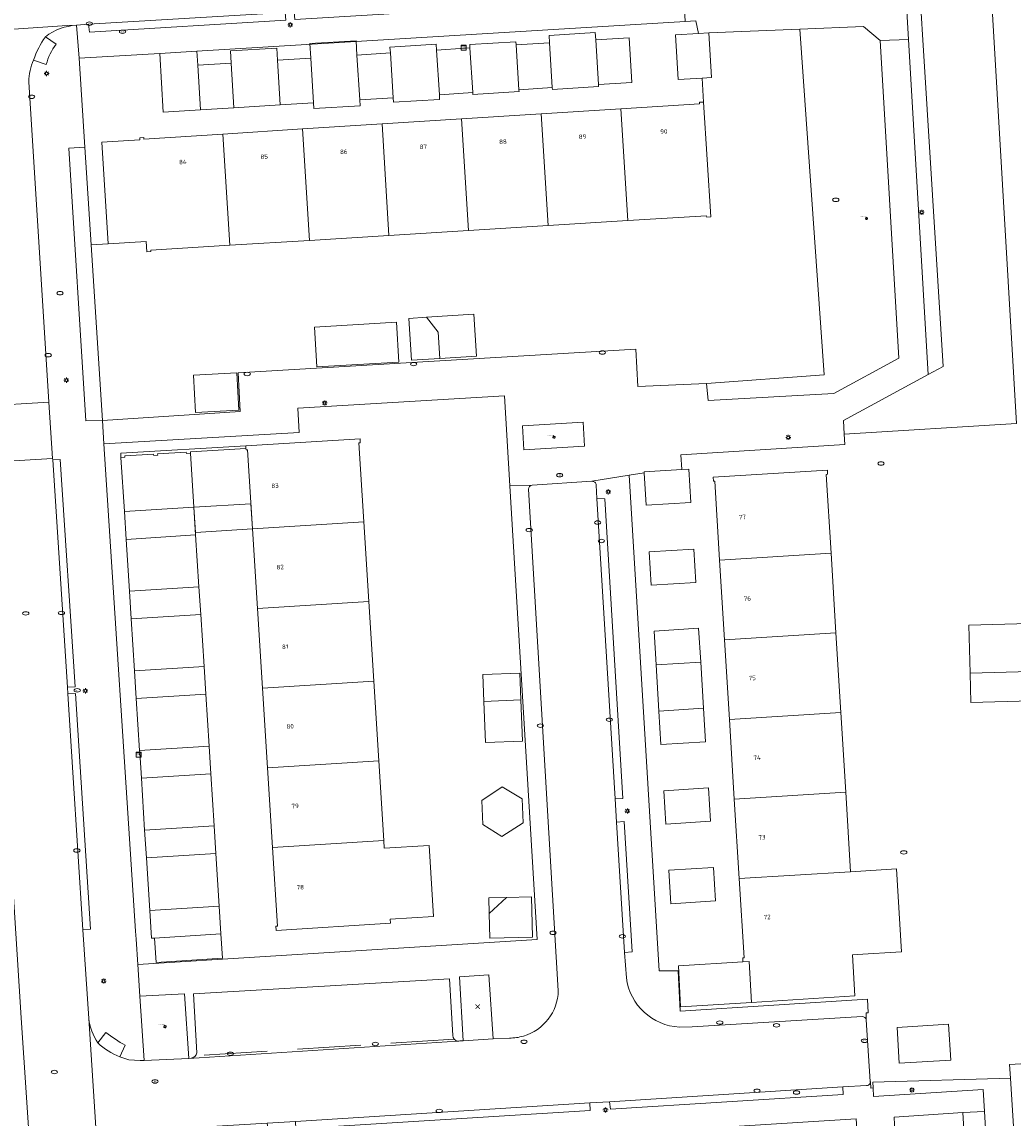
# Model space of a CAD drawing. Header units: metres. Extents: x 162098 to 162858, y 502351 to 503184.
# Tile 75 of 94: x 162321 to 162399, y 502969 to 503056. Entities that reach past the tile are written whole.
import ezdxf
from ezdxf.enums import TextEntityAlignment as Align

# ---------------------------------------------------------------- set-up
doc = ezdxf.new("R2010")
doc.units = ezdxf.units.M
doc.linetypes.add('RI-HWA-SO', pattern=[7.4, 5, -2.4])
for name, color, linetype, lineweight, true_color in [('B-PV-GR-BEPLANTING_CULTUUR_BOSPLANTSOEN-GV', 7, 'Continuous', 13, 0x99cc00), ('B-PV-GR-BEPLANTING_CULTUUR_HEESTERS-GV', 7, 'Continuous', 13, 0x99cc00), ('B-PV-GR-BOOM-S', 7, 'Continuous', 13, 0x4c9900), ('B-PV-GR-GROENVOORZIENING-S', 7, 'Continuous', 0, 0x000000), ('B-PV-RI-HWA_GOOT_MOLGOOT-G', 150, 'RI-HWA-SO', 18, 0x007fff)]:
    doc.layers.add(name, color=color, linetype=linetype, lineweight=lineweight, true_color=true_color)
for name, color, linetype, lineweight in [('B-PV-IE-MEUBILAIR-S', 252, 'Continuous', 13), ('B-PV-IE-TERREINAFSCHEIDING_KUNSTMATIG_MUUR-GV', 252, 'Continuous', 13), ('B-PV-OG-BEBOUWING-GV', 7, 'Continuous', 18), ('B-PV-OG-BEBOUWING-T18', 7, 'Continuous', 18), ('B-PV-OG-BEBOUWING_LUIFEL-GV', 7, 'Continuous', 18), ('B-PV-OG-BEBOUWING_OVERBOUWING-GV', 7, 'Continuous', 18), ('B-PV-OG-TERREIN_BEGROEID-GV', 7, 'Continuous', 13), ('B-PV-OG-TERREIN_ERF-GV', 252, 'Continuous', 13), ('B-PV-VH-OPENVERHARDING_BETONELEMENT-GV', 252, 'Continuous', 13), ('B-PV-VH-OPENVERHARDING_BETONSTRAATSTEEN-GV', 252, 'Continuous', 13), ('B-PV-VH-OPENVERHARDING_TEGEL-GV', 252, 'Continuous', 13)]:
    doc.layers.add(name, color=color, linetype=linetype, lineweight=lineweight)
doc.styles.add('NLCS-ISO', font='NLCS-ISO.ttf')
doc.styles.add('NLCS-ISO-M200-T18', font='NLCS-ISO.ttf', dxfattribs={"height": 1.8})

# ---------------------------------------------------------------- blocks, each defined once
blk = doc.blocks.new('SIE-MEUBILAIR_KAST_TELECOM-SO')
for points in [[(-1, 1), (1, 1), (1, 0.84), (-1, 0.84)], [(-1, 0.76), (1, 0.76), (1, -1), (-1, -1)]]:
    blk.add_lwpolyline(points, close=True)
at = {"style": 'NLCS-ISO'}
blk.add_text('tele', height=0.75, dxfattribs=at).set_placement((0, 0), align=Align.MIDDLE_CENTER)
blk = doc.blocks.new('SIE-MEUBILAIR_PAAL_LICHTMAST-SO')
for points in [[(-0.62, 0), (-1, 0)], [(-0.71, 0.71), (-0.44, 0.44)], [(0, 1), (0, 0.62)], [(0.44, 0.44), (0.71, 0.71)], [(1, 0), (0.62, 0)], [(-0.71, -0.71), (-0.44, -0.44)], [(0, -0.62), (0, -1)], [(0.44, -0.44), (0.71, -0.71)]]:
    blk.add_lwpolyline(points)
blk.add_circle((0, 0), 0.5)
blk = doc.blocks.new('SIE-MEUBILAIR_PUT_RIOOLPUT-SO')
blk.add_ellipse((0, 0), major_axis=(1.25, 0), ratio=0.54)
blk = doc.blocks.new('SIE-MEUBILAIR_PUT_BRANDKRAAN-SO')
blk.add_ellipse((0, 0), major_axis=(1.25, 0), ratio=0.54)
blk = doc.blocks.new('SIE-MEUBILAIR_PUT_DRAINAGEPUT-SO')
blk.add_ellipse((0, 0), major_axis=(1.25, 0), ratio=0.54)
at = {"style": 'NLCS-ISO'}
blk.add_text('dr', height=0.75, dxfattribs=at).set_placement((0.03, 0), align=Align.MIDDLE_CENTER)
blk = doc.blocks.new('SIE-MEUBILAIR_PUT_KOLK-SO')
blk.add_ellipse((0, 0), major_axis=(1.25, 0), ratio=0.54)
blk = doc.blocks.new('SIE-MEUBILAIR_PUT_WATERLEIDINGPUT-SO')
blk.add_ellipse((0, 0), major_axis=(1.25, 0), ratio=0.54)
at = {"style": 'NLCS-ISO'}
blk.add_text('wl', height=0.75, dxfattribs=at).set_placement((-0.14, 0), align=Align.MIDDLE_CENTER)
blk = doc.blocks.new('SAL-ORIENTATIE_LOCATIE-SO')
at = {"color": 0, "linetype": 'ByBlock', "lineweight": -2, "const_width": 0.275, "flags": 128}
for points in [[(-0.875, 0.875), (0, 0)], [(-0.875, -0.875), (0, 0)], [(0, 0), (0.875, 0.875)], [(0, 0), (0.875, -0.875)]]:
    blk.add_lwpolyline(points, dxfattribs=at)
blk = doc.blocks.new('SGR-BOOM_GBKN-SO')
for centre, start, end in [((-0.25, -0.1), 67.1244, 157.1244), ((-0.1, 0.25), 157.1244, 247.1244), ((-0.1, 0.25), 337.1244, 157.1244), ((0.25, 0.1), 247.1244, 337.1244), ((-0.25, -0.1), 157.1244, 337.1244), ((0.1, -0.25), 157.1244, 337.1244), ((0.1, -0.25), 337.1244, 67.1244)]:
    blk.add_arc(centre, 0.188, start, end)
at = {"extrusion": (0, 0, -1)}
blk.add_arc((-0.25, 0.1), 0.188, 22.8756, 202.8756, dxfattribs=at)
at = {"style": 'NLCS-ISO'}
blk.add_attdef('SOORT', text='', height=0.35, dxfattribs=at).set_placement((0, 0.75), align=Align.MIDDLE_RIGHT)

msp = doc.modelspace()

# ---------------------------------------------------------------- linework, layer by layer
at = {"layer": 'B-PV-GR-BEPLANTING_CULTUUR_BOSPLANTSOEN-GV'}
msp.add_lwpolyline([(162396.469, 503114.487), (162395.32, 503114.418), (162393.1, 503112.126), (162394.728, 503082.363), (162390.612, 503082.152), (162393.954, 503028.42), (162392.776, 503027.781), (162386.087, 503024.154), (162386.138, 503023.066), (162399.75, 503023.903), (162394.93, 503106.135), (162410.46, 503107.918), (162413.917, 503108.37), (162415.807, 503108.235), (162433.187, 503108.457), (162433.715, 503108.485), (162433.656, 503109.504), (162433.499, 503111.186), (162432.871, 503115.822), (162429.779, 503117.584), (162428.594, 503117.503), (162428.627, 503116.951), (162428.66, 503116.433)], close=True, dxfattribs=at)
for points in [[(162404.335, 502999.863), (162397.999, 503103.416), (162394.93, 503106.135), (162399.75, 503023.903)], [(162401.42, 502973.42), (162399.2, 502973.284), (162399.267, 502972.211), (162399.53, 502967.977)]]:
    msp.add_lwpolyline(points, dxfattribs=at)
at = {"layer": 'B-PV-GR-BEPLANTING_CULTUUR_HEESTERS-GV'}
for points in [[(162384.547, 503027.751), (162375.257, 503027.082), (162375.386, 503025.73), (162385.331, 503026.275), (162390.463, 503029.064), (162388.972, 503054.159), (162387.654, 503055.261), (162382.642, 503055.062)], [(162327.554, 503024.145), (162326.656, 503038.014), (162326.155, 503045.741), (162324.885, 503045.646), (162326.239, 503024.136)], [(162365.52, 503024.018), (162360.728, 503023.73), (162360.841, 503021.831), (162365.611, 503022.115)], [(162356.043, 502975.174), (162358.4, 502975.322), (162358.067, 502980.381), (162355.755, 502980.218)], [(162330.828, 502973.611), (162334.367, 502973.766), (162334.018, 502978.889), (162330.491, 502978.692)], [(162392.024, 502968.077), (162393.523, 502941.359), (162393.532, 502941.204), (162393.6, 502939.989), (162397.26, 502940.098), (162395.511, 502969.498), (162390.093, 502969.138), (162390.137, 502967.972), (162391.631, 502968.055)]]:
    msp.add_lwpolyline(points, close=True, dxfattribs=at)
at = {"layer": 'B-PV-IE-TERREINAFSCHEIDING_KUNSTMATIG_MUUR-GV'}
msp.add_lwpolyline([(162338.88, 503021.939), (162338.867, 503022.158), (162328.982, 503021.562), (162329.002, 503021.243), (162329.321, 503021.262), (162329.315, 503021.361), (162331.582, 503021.498), (162331.588, 503021.399), (162331.907, 503021.419), (162331.901, 503021.517), (162334.167, 503021.654), (162334.173, 503021.556), (162334.492, 503021.575), (162334.486, 503021.674)], close=True, dxfattribs=at)
at = {"layer": 'B-PV-OG-BEBOUWING-GV'}
for points in [[(162362.858, 503053.976), (162360.224, 503053.808), (162360.444, 503050.275), (162363.079, 503050.442)], [(162369.146, 503054.376), (162366.511, 503054.208), (162366.731, 503050.674), (162369.366, 503050.841)], [(162374.64, 503054.724), (162372.799, 503054.607), (162373.019, 503051.073), (162374.912, 503051.194), (162375.653, 503051.241), (162375.434, 503054.775)], [(162350.284, 503053.177), (162347.65, 503053.009), (162347.87, 503049.475), (162350.505, 503049.643)], [(162356.172, 503053.549), (162353.936, 503053.408), (162354.156, 503049.875), (162356.791, 503050.042), (162356.571, 503053.576)], [(162337.709, 503052.377), (162335.075, 503052.21), (162335.295, 503048.676), (162337.93, 503048.843)], [(162343.997, 503052.777), (162341.362, 503052.609), (162341.582, 503049.076), (162344.217, 503049.243)], [(162368.493, 503048.772), (162362.205, 503048.373), (162362.753, 503039.55), (162369.041, 503039.94)], [(162369.041, 503039.94), (162375.269, 503040.327), (162375.276, 503040.217), (162375.595, 503040.237), (162375.033, 503049.298), (162374.713, 503049.278), (162374.72, 503049.168), (162368.493, 503048.772)], [(162355.918, 503047.973), (162349.63, 503047.573), (162350.177, 503038.769), (162356.465, 503039.159)], [(162362.205, 503048.373), (162355.918, 503047.973), (162356.465, 503039.159), (162362.753, 503039.55)], [(162343.343, 503047.174), (162337.056, 503046.774), (162337.602, 503037.988), (162343.889, 503038.378)], [(162349.63, 503047.573), (162343.343, 503047.174), (162343.889, 503038.378), (162350.177, 503038.769)], [(162331.051, 503037.47), (162331.37, 503037.49), (162331.363, 503037.6), (162337.602, 503037.988), (162337.056, 503046.774), (162330.819, 503046.378), (162330.812, 503046.488), (162330.492, 503046.468), (162330.501, 503046.318), (162327.487, 503046.131), (162327.986, 503038.096), (162331, 503038.284)], [(162344.475, 503028.378), (162350.961, 503028.771), (162350.77, 503031.922), (162344.284, 503031.529)], [(162353.133, 503032.307), (162351.745, 503032.219), (162351.955, 503028.912), (162354.201, 503029.055), (162354.069, 503031.136)], [(162338.16, 503027.918), (162334.723, 503027.727), (162334.886, 503024.781), (162338.323, 503024.971)], [(162338.88, 503021.939), (162338.886, 503021.84), (162338.997, 503021.847), (162339.389, 503015.594), (162348.191, 503016.147), (162347.8, 503022.377), (162347.91, 503022.384), (162347.89, 503022.703), (162338.867, 503022.158)], [(162370.328, 503020.101), (162370.333, 503020.021), (162370.491, 503017.466), (162374.024, 503017.678), (162373.861, 503020.313), (162373.307, 503020.28)], [(162385.102, 503013.665), (162384.72, 503019.894), (162384.83, 503019.901), (162384.81, 503020.22), (162375.786, 503019.677), (162375.806, 503019.358), (162375.916, 503019.365), (162376.299, 503013.124)], [(162329.414, 503014.767), (162334.904, 503015.111), (162334.765, 503017.298), (162329.275, 503016.954)], [(162348.586, 503009.86), (162348.191, 503016.147), (162339.389, 503015.594), (162339.784, 503009.307)], [(162370.882, 503011.149), (162374.415, 503011.366), (162374.252, 503014), (162370.719, 503013.783)], [(162385.488, 503007.377), (162385.102, 503013.665), (162376.299, 503013.124), (162376.685, 503006.836)], [(162329.815, 503008.48), (162335.304, 503008.825), (162335.165, 503011.011), (162329.675, 503010.666)], [(162348.98, 503003.572), (162348.586, 503009.86), (162339.784, 503009.307), (162340.179, 503003.019)], [(162371.271, 503004.86), (162374.803, 503005.077), (162374.636, 503007.74), (162371.113, 503007.512)], [(162376.685, 503006.836), (162377.072, 503000.548), (162385.874, 503001.089), (162385.488, 503007.377)], [(162330.214, 503002.193), (162335.704, 503002.537), (162335.565, 503004.723), (162330.075, 503004.379)], [(162360.504, 503004.204), (162357.581, 503004.081), (162357.67, 503001.959), (162360.593, 503002.082)], [(162400.896, 503002.022), (162400.831, 503004.34), (162396.082, 503004.206), (162396.147, 503001.889)], [(162349.375, 502997.284), (162348.98, 503003.572), (162340.179, 503003.019), (162340.573, 502996.731)], [(162371.497, 503001.207), (162371.66, 502998.572), (162375.192, 502998.789), (162375.029, 503001.424)], [(162386.261, 502994.801), (162385.874, 503001.089), (162377.072, 503000.548), (162377.458, 502994.26)], [(162330.614, 502995.905), (162336.103, 502996.249), (162335.964, 502998.436), (162330.475, 502998.092), (162330.485, 502997.922)], [(162349.77, 502990.997), (162349.375, 502997.284), (162340.573, 502996.731), (162340.968, 502990.444)], [(162372.048, 502992.284), (162375.581, 502992.501), (162375.418, 502995.136), (162371.885, 502994.919)], [(162377.458, 502994.26), (162377.844, 502987.972), (162386.647, 502988.513), (162386.261, 502994.801)], [(162331.014, 502989.618), (162336.503, 502989.963), (162336.364, 502992.149), (162330.875, 502991.804)], [(162340.968, 502990.444), (162341.359, 502984.214), (162341.249, 502984.207), (162341.269, 502983.888), (162350.291, 502984.455), (162350.271, 502984.774), (162353.706, 502984.99), (162353.354, 502990.598), (162349.809, 502990.376), (162349.77, 502990.997)], [(162372.437, 502985.996), (162375.97, 502986.213), (162375.807, 502988.848), (162372.274, 502988.631)], [(162377.844, 502987.972), (162378.228, 502981.724), (162378.118, 502981.717), (162378.138, 502981.398), (162378.631, 502981.429), (162378.822, 502978.195), (162386.979, 502978.714), (162386.786, 502981.948), (162387.16, 502981.972), (162390.666, 502982.187), (162390.264, 502988.735), (162386.647, 502988.513)], [(162358.098, 502985.222), (162358.153, 502983.264), (162361.521, 502983.358), (162361.432, 502986.549), (162359.462, 502986.495)], [(162336.768, 502985.801), (162331.279, 502985.456), (162331.418, 502983.27), (162331.653, 502983.285), (162336.907, 502983.615)], [(162336.907, 502983.615), (162331.653, 502983.285), (162331.774, 502981.352), (162337.028, 502981.682)], [(162390.492, 502973.392), (162394.559, 502973.644), (162394.383, 502976.482), (162390.316, 502976.23)]]:
    msp.add_lwpolyline(points, close=True, dxfattribs=at)
at = {"layer": 'B-PV-OG-BEBOUWING_LUIFEL-GV'}
for points in [[(162344.245, 503048.785), (162347.898, 503049.006), (162347.87, 503049.475), (162347.65, 503053.009), (162347.582, 503054.141), (162343.928, 503053.92), (162343.997, 503052.777), (162344.217, 503049.243)], [(162356.571, 503053.576), (162356.791, 503050.042), (162356.799, 503049.908), (162360.453, 503050.129), (162360.444, 503050.275), (162360.224, 503053.808), (162360.209, 503054.057), (162356.555, 503053.836)], [(162362.858, 503053.976), (162363.079, 503050.442), (162363.088, 503050.296), (162366.741, 503050.517), (162366.731, 503050.674), (162366.511, 503054.208), (162366.476, 503054.787), (162362.822, 503054.566)], [(162332.068, 503053.143), (162332.337, 503048.505), (162335.295, 503048.676), (162335.075, 503052.21), (162335.011, 503053.321)], [(162337.93, 503048.843), (162341.582, 503049.076), (162341.362, 503052.609), (162341.308, 503053.549), (162337.653, 503053.338), (162337.709, 503052.377)], [(162350.284, 503053.177), (162350.505, 503049.643), (162350.527, 503049.279), (162354.179, 503049.499), (162354.156, 503049.875), (162353.936, 503053.408), (162353.909, 503053.862), (162350.256, 503053.641)], [(162357.09, 503029.239), (162356.88, 503032.546), (162353.133, 503032.307), (162354.069, 503031.136), (162354.201, 503029.055)], [(162334.492, 503021.575), (162334.173, 503021.556), (162334.167, 503021.654), (162331.901, 503021.517), (162331.907, 503021.419), (162331.588, 503021.399), (162331.582, 503021.498), (162329.315, 503021.361), (162329.321, 503021.262), (162329.002, 503021.243), (162329.275, 503016.954), (162334.765, 503017.298)], [(162334.891, 503015.308), (162339.389, 503015.594), (162339.264, 503017.58), (162334.765, 503017.298)], [(162329.675, 503010.666), (162335.165, 503011.011), (162334.904, 503015.111), (162329.414, 503014.767)], [(162335.304, 503008.825), (162329.815, 503008.48), (162330.075, 503004.379), (162335.565, 503004.723)], [(162400.831, 503004.34), (162400.725, 503008.118), (162395.976, 503007.985), (162396.082, 503004.206)], [(162374.803, 503005.077), (162371.271, 503004.86), (162371.497, 503001.207), (162375.029, 503001.424)], [(162330.475, 502998.092), (162335.964, 502998.436), (162335.704, 503002.537), (162330.214, 503002.193)], [(162357.67, 503001.959), (162357.807, 502998.713), (162360.729, 502998.835), (162360.593, 503002.082)], [(162336.103, 502996.249), (162330.614, 502995.905), (162330.875, 502991.804), (162336.364, 502992.149)], [(162336.503, 502989.963), (162331.014, 502989.618), (162331.279, 502985.456), (162336.768, 502985.801)], [(162359.462, 502986.495), (162358.064, 502986.456), (162358.098, 502985.222)], [(162378.822, 502978.195), (162378.631, 502981.429), (162378.138, 502981.398), (162373.056, 502981.082), (162373.202, 502977.845)]]:
    msp.add_lwpolyline(points, close=True, dxfattribs=at)
at = {"layer": 'B-PV-OG-BEBOUWING_OVERBOUWING-GV'}
msp.add_lwpolyline([(162359.13, 502995.23), (162357.517, 502994.134), (162357.602, 502992.245), (162359.086, 502991.304), (162360.772, 502992.387), (162360.687, 502994.276)], close=True, dxfattribs=at)
at = {"layer": 'B-PV-OG-TERREIN_BEGROEID-GV'}
for points in [[(162390.612, 503082.152), (162394.728, 503082.363), (162393.1, 503112.126), (162395.32, 503114.418), (162396.469, 503114.487), (162428.66, 503116.433), (162428.627, 503116.951), (162428.594, 503117.503), (162425.953, 503117.352), (162425.482, 503117.324), (162425.442, 503117.323), (162394.341, 503115.551), (162391.577, 503112.699), (162393.151, 503083.366), (162389.513, 503083.16), (162391.217, 503054.243), (162392.776, 503027.781), (162393.954, 503028.42)], [(162399.53, 502967.977), (162399.267, 502972.211), (162388.392, 502971.888), (162388.418, 502971.444), (162388.456, 502970.781), (162397.118, 502971.331), (162397.222, 502969.593), (162398.258, 502952.279), (162399.155, 502937.291), (162403.495, 502937.551), (162403.476, 502937.949), (162400.978, 502938.319)]]:
    msp.add_lwpolyline(points, close=True, dxfattribs=at)
at = {"layer": 'B-PV-OG-TERREIN_ERF-GV'}
for points in [[(162373.57, 503055.66), (162335.011, 503053.321), (162332.068, 503053.143), (162325.701, 503052.756), (162326.155, 503045.741), (162326.656, 503038.014), (162327.986, 503038.096), (162327.487, 503046.131), (162330.501, 503046.318), (162330.492, 503046.468), (162330.812, 503046.488), (162330.819, 503046.378), (162337.056, 503046.774), (162343.343, 503047.174), (162349.63, 503047.573), (162355.918, 503047.973), (162362.205, 503048.373), (162368.493, 503048.772), (162374.72, 503049.168), (162374.713, 503049.278), (162375.033, 503049.298), (162374.912, 503051.194), (162373.019, 503051.073), (162372.799, 503054.607), (162374.64, 503054.724), (162374.427, 503055.712)], [(162399.75, 503023.903), (162386.138, 503023.066), (162386.177, 503022.244), (162373.244, 503021.442), (162373.307, 503020.28), (162373.861, 503020.313), (162374.024, 503017.678), (162370.491, 503017.466), (162370.333, 503020.021), (162369.144, 503019.822), (162371.518, 502980.69), (162373.01, 502980.698), (162373.182, 502977.497), (162387.967, 502978.459), (162388.029, 502977.384), (162387.863, 502977.375), (162387.882, 502976.833), (162388.201, 502971.956), (162388.203, 502971.931), (162388.231, 502971.434), (162388.418, 502971.444), (162388.392, 502971.888), (162399.267, 502972.211), (162399.2, 502973.284), (162401.42, 502973.42)]]:
    msp.add_lwpolyline(points, dxfattribs=at)
for points in [[(162382.642, 503055.062), (162375.434, 503054.775), (162375.653, 503051.241), (162374.912, 503051.194), (162375.033, 503049.298), (162375.595, 503040.237), (162375.276, 503040.217), (162375.269, 503040.327), (162369.041, 503039.94), (162362.753, 503039.55), (162356.465, 503039.159), (162350.177, 503038.769), (162343.889, 503038.378), (162337.602, 503037.988), (162331.363, 503037.6), (162331.37, 503037.49), (162331.051, 503037.47), (162331, 503038.284), (162327.986, 503038.096), (162326.656, 503038.014), (162327.554, 503024.145), (162338.424, 503024.866), (162338.268, 503027.909), (162369.671, 503029.79), (162369.823, 503026.829), (162375.257, 503027.082), (162384.547, 503027.751)], [(162360.224, 503053.808), (162362.858, 503053.976), (162363.079, 503050.442), (162360.444, 503050.275)], [(162366.511, 503054.208), (162369.146, 503054.376), (162369.366, 503050.841), (162366.731, 503050.674)], [(162347.87, 503049.475), (162347.65, 503053.009), (162350.284, 503053.177), (162350.505, 503049.643)], [(162353.936, 503053.408), (162356.172, 503053.549), (162356.571, 503053.576), (162356.791, 503050.042), (162354.156, 503049.875)], [(162337.93, 503048.843), (162335.295, 503048.676), (162335.075, 503052.21), (162337.709, 503052.377)], [(162344.217, 503049.243), (162341.582, 503049.076), (162341.362, 503052.609), (162343.997, 503052.777)], [(162344.475, 503028.378), (162344.284, 503031.529), (162350.77, 503031.922), (162350.961, 503028.771)], [(162353.133, 503032.307), (162354.069, 503031.136), (162354.201, 503029.055), (162351.955, 503028.912), (162351.745, 503032.219)], [(162338.16, 503027.918), (162338.323, 503024.971), (162334.886, 503024.781), (162334.723, 503027.727)], [(162359.727, 503019.005), (162359.302, 503026.11), (162342.98, 503025.128), (162343.095, 503023.211), (162327.652, 503022.318), (162330.159, 502983.825), (162330.2, 502983.193), (162330.33, 502981.195), (162337.034, 502981.612), (162361.871, 502983.157)], [(162340.968, 502990.444), (162340.573, 502996.731), (162340.179, 503003.019), (162339.784, 503009.307), (162339.389, 503015.594), (162338.997, 503021.847), (162338.886, 503021.84), (162338.88, 503021.939), (162334.486, 503021.674), (162334.492, 503021.575), (162334.173, 503021.556), (162334.167, 503021.654), (162331.901, 503021.517), (162331.907, 503021.419), (162331.588, 503021.399), (162331.582, 503021.498), (162329.315, 503021.361), (162329.321, 503021.262), (162329.002, 503021.243), (162328.982, 503021.562), (162338.867, 503022.158), (162347.89, 503022.703), (162347.91, 503022.384), (162347.8, 503022.377), (162348.191, 503016.147), (162348.586, 503009.86), (162348.98, 503003.572), (162349.375, 502997.284), (162349.77, 502990.997), (162349.809, 502990.376), (162353.354, 502990.598), (162353.706, 502984.99), (162350.271, 502984.774), (162350.291, 502984.455), (162341.269, 502983.888), (162341.249, 502984.207), (162341.359, 502984.214)], [(162386.261, 502994.801), (162386.647, 502988.513), (162390.264, 502988.735), (162390.666, 502982.187), (162387.16, 502981.972), (162386.786, 502981.948), (162386.979, 502978.714), (162378.822, 502978.195), (162378.631, 502981.429), (162378.138, 502981.398), (162378.118, 502981.717), (162378.228, 502981.724), (162377.844, 502987.972), (162377.458, 502994.26), (162377.072, 503000.548), (162376.685, 503006.836), (162376.299, 503013.124), (162375.916, 503019.365), (162375.806, 503019.358), (162375.786, 503019.677), (162384.81, 503020.22), (162384.83, 503019.901), (162384.72, 503019.894), (162385.102, 503013.665), (162385.488, 503007.377), (162385.874, 503001.089)], [(162329.414, 503014.767), (162329.275, 503016.954), (162334.765, 503017.298), (162334.904, 503015.111)], [(162370.882, 503011.149), (162370.719, 503013.783), (162374.252, 503014), (162374.415, 503011.366)], [(162329.815, 503008.48), (162329.675, 503010.666), (162335.165, 503011.011), (162335.304, 503008.825)], [(162371.271, 503004.86), (162371.113, 503007.512), (162374.636, 503007.74), (162374.803, 503005.077)], [(162330.214, 503002.193), (162330.075, 503004.379), (162335.565, 503004.723), (162335.704, 503002.537)], [(162360.504, 503004.204), (162360.593, 503002.082), (162357.67, 503001.959), (162357.581, 503004.081)], [(162400.896, 503002.022), (162396.147, 503001.889), (162396.082, 503004.206), (162400.831, 503004.34)], [(162371.497, 503001.207), (162375.029, 503001.424), (162375.192, 502998.789), (162371.66, 502998.572)], [(162330.614, 502995.905), (162330.485, 502997.922), (162330.475, 502998.092), (162335.964, 502998.436), (162336.103, 502996.249)], [(162372.048, 502992.284), (162371.885, 502994.919), (162375.418, 502995.136), (162375.581, 502992.501)], [(162331.014, 502989.618), (162330.875, 502991.804), (162336.364, 502992.149), (162336.503, 502989.963)], [(162372.437, 502985.996), (162372.274, 502988.631), (162375.807, 502988.848), (162375.97, 502986.213)], [(162358.098, 502985.222), (162359.462, 502986.495), (162361.432, 502986.549), (162361.521, 502983.358), (162358.153, 502983.264)], [(162331.653, 502983.285), (162331.418, 502983.27), (162331.279, 502985.456), (162336.768, 502985.801), (162336.907, 502983.615), (162337.028, 502981.682), (162331.774, 502981.352)], [(162390.492, 502973.392), (162390.316, 502976.23), (162394.383, 502976.482), (162394.559, 502973.644)]]:
    msp.add_lwpolyline(points, close=True, dxfattribs=at)
at = {"layer": 'B-PV-RI-HWA_GOOT_MOLGOOT-G'}
msp.add_lwpolyline([(162355.326, 502975.293), (162334.885, 502973.981)], dxfattribs=at)
at = {"layer": 'B-PV-VH-OPENVERHARDING_BETONELEMENT-GV'}
for points in [[(162326.451, 503055.439), (162326.513, 503054.827), (162342.017, 503055.777), (162341.975, 503056.372)], [(162324.792, 503003.087), (162325.384, 503003.131), (162324.208, 503021.072), (162323.619, 503021.054)], [(162368.036, 502994.273), (162368.645, 502994.308), (162367.226, 503017.972), (162366.602, 503017.99)], [(162326.002, 502983.923), (162326.611, 502983.981), (162325.402, 503002.596), (162324.82, 503002.566)], [(162368.793, 502982.142), (162369.387, 502982.186), (162368.769, 502992.489), (162368.156, 502992.438)], [(162386.041, 502971.536), (162367.606, 502970.346), (162367.667, 502969.777), (162386.061, 502970.927)], [(162366.065, 502969.651), (162366.036, 502970.26), (162342.786, 502968.801), (162342.828, 502968.218)]]:
    msp.add_lwpolyline(points, close=True, dxfattribs=at)
for points in [[(162323.031, 503054.461, 0.06797), (162322.108, 503052.62)], [(162323.1, 503052.257, -0.097759), (162323.882, 503053.871)], [(162329.348, 502974.813, -0.044044), (162327.821, 502975.826)], [(162327.178, 502975.005, 0.100881), (162328.911, 502973.902)]]:
    msp.add_lwpolyline(points, format="xyb", dxfattribs=at)
for points in [[(162323.882, 503053.871), (162323.031, 503054.461)], [(162322.108, 503052.62), (162323.1, 503052.257)], [(162327.821, 502975.826), (162327.178, 502975.005)], [(162328.911, 502973.902), (162329.348, 502974.813)]]:
    msp.add_lwpolyline(points, dxfattribs=at)
at = {"layer": 'B-PV-VH-OPENVERHARDING_BETONSTRAATSTEEN-GV'}
for points in [[(162259.338, 503051.214), (162262.352, 503051.402), (162293.463, 503053.33), (162294.479, 503053.398), (162311.836, 503054.466), (162312.419, 503054.507), (162324.742, 503055.356), (162325.496, 503055.362), (162326.451, 503055.439), (162341.975, 503056.372), (162342.69, 503056.409), (162373.411, 503058.324)], [(162325.496, 503055.362), (162324.742, 503055.356), (162312.419, 503054.507)], [(162316.433, 503050.334), (162316.972, 503041.9), (162318.028, 503025.293), (162323.313, 503025.599), (162321.722, 503050.904)], [(162326.456, 502976.934), (162326.002, 502983.923), (162324.82, 503002.566), (162324.792, 503003.087), (162323.619, 503021.054), (162323.598, 503021.146), (162318.314, 503020.84), (162318.357, 503020.183), (162320.808, 502981.971), (162321.125, 502976.971), (162321.997, 502964.003), (162322.001, 502963.812), (162322.3, 502959.249), (162323.534, 502940.983), (162323.66, 502939.185), (162323.902, 502935.786)], [(162366.212, 503019.35), (162366.209, 503019.35), (162361.499, 503019.043), (162361.494, 503019.042)], [(162361.209, 503018.719), (162363.553, 502979.125)], [(162368.937, 502980.131), (162368.793, 502982.142), (162368.156, 502992.438), (162368.036, 502994.273), (162366.602, 503017.99), (162366.549, 503019.05)], [(162355.216, 502975.59), (162354.956, 502980.05), (162334.722, 502978.871), (162334.992, 502974.214)], [(162322.001, 502963.812), (162321.997, 502964.003), (162321.125, 502976.971)], [(162326.456, 502976.934), (162327.266, 502964.641), (162327.344, 502964.127)], [(162329.093, 502938.463), (162328.979, 502939.478), (162328.846, 502941.276), (162327.344, 502964.127), (162327.266, 502964.641), (162326.456, 502976.934)], [(162387.56, 502977.085), (162374.133, 502976.275), (162373.134, 502976.252)], [(162388.203, 502971.931), (162388.201, 502971.956), (162387.882, 502976.833)], [(162359.688, 502975.38), (162358.4, 502975.322), (162356.043, 502975.174), (162355.768, 502975.157)], [(162355.603, 502975.147), (162334.367, 502973.766), (162330.828, 502973.611), (162330.523, 502973.606), (162329.638, 502973.672), (162328.911, 502973.902)], [(162334.558, 502973.793), (162334.367, 502973.766), (162355.603, 502975.147)], [(162329.566, 502967.909), (162329.721, 502968.001), (162331.161, 502968.089), (162332.981, 502968.2), (162336.131, 502968.393), (162340.566, 502968.673), (162342.786, 502968.801), (162366.036, 502970.26), (162367.606, 502970.346), (162386.041, 502971.536), (162387.905, 502971.634)]]:
    msp.add_lwpolyline(points, dxfattribs=at)
for points in [[(162323.031, 503054.461, -0.151405), (162325.496, 503055.362)], [(162322.108, 503052.62, -0.06797), (162323.031, 503054.461)], [(162321.722, 503050.904, -0.103725), (162322.108, 503052.62)], [(162366.549, 503019.05, 0.41929), (162366.212, 503019.35)], [(162361.494, 503019.042, 0.411223), (162361.209, 503018.719)], [(162373.134, 502976.252, -0.364785), (162368.937, 502980.131)], [(162363.553, 502979.125, -0.325033), (162360.799, 502975.538)], [(162327.178, 502975.005, -0.118139), (162326.456, 502976.934)], [(162387.882, 502976.833, 0.376657), (162387.56, 502977.085)], [(162355.603, 502975.147, -0.383016), (162355.216, 502975.59)], [(162360.799, 502975.538, -0.073724), (162359.688, 502975.38)], [(162328.911, 502973.902, -0.100881), (162327.178, 502975.005)], [(162355.768, 502975.157, -0.096981), (162355.603, 502975.147)], [(162334.992, 502974.214, -0.319314), (162334.558, 502973.793)], [(162388.059, 502971.675, 0.11579), (162388.152, 502971.763)], [(162388.152, 502971.763, 0.14949), (162388.203, 502971.931)], [(162387.905, 502971.634, 0.137025), (162388.059, 502971.675)]]:
    msp.add_lwpolyline(points, format="xyb", dxfattribs=at)
msp.add_lwpolyline([(162323.598, 503021.146), (162323.313, 503025.599), (162318.028, 503025.293), (162318.032, 503025.224), (162318.097, 503024.165), (162318.222, 503021.914), (162318.313, 503020.858), (162318.314, 503020.84)], close=True, dxfattribs=at)
at = {"layer": 'B-PV-VH-OPENVERHARDING_TEGEL-GV'}
for points in [[(162374.409, 503058.391), (162373.411, 503058.324), (162373.461, 503057.69), (162373.57, 503055.66), (162374.427, 503055.712), (162374.64, 503054.724), (162375.434, 503054.775), (162382.642, 503055.062), (162387.654, 503055.261), (162388.972, 503054.159), (162391.217, 503054.243), (162389.513, 503083.16), (162393.151, 503083.366), (162391.577, 503112.699), (162394.341, 503115.551), (162425.442, 503117.323)], [(162327.652, 503022.318), (162327.554, 503024.145), (162326.239, 503024.136), (162324.885, 503045.646), (162326.155, 503045.741), (162325.701, 503052.756), (162325.496, 503055.362)], [(162323.031, 503054.461), (162323.882, 503053.871)], [(162323.1, 503052.257), (162322.108, 503052.62)], [(162321.722, 503050.904), (162323.313, 503025.599), (162323.598, 503021.146), (162323.619, 503021.054), (162324.208, 503021.072), (162325.384, 503003.131), (162324.792, 503003.087), (162324.82, 503002.566), (162325.402, 503002.596), (162326.611, 502983.981), (162326.002, 502983.923), (162326.456, 502976.934)], [(162329.348, 502974.813), (162328.911, 502973.902), (162329.638, 502973.672), (162330.523, 502973.606), (162330.828, 502973.611), (162330.491, 502978.692), (162330.33, 502981.195), (162330.2, 502983.193), (162330.159, 502983.825), (162327.652, 503022.318)], [(162369.144, 503019.822), (162366.212, 503019.35)], [(162387.882, 502976.833), (162387.863, 502977.375), (162388.029, 502977.384), (162387.967, 502978.459), (162373.182, 502977.497), (162373.01, 502980.698), (162371.518, 502980.69), (162369.144, 503019.822)], [(162361.494, 503019.042), (162359.727, 503019.005), (162361.871, 502983.157), (162337.034, 502981.612), (162330.33, 502981.195), (162330.491, 502978.692), (162334.018, 502978.889), (162334.367, 502973.766), (162334.558, 502973.793)], [(162363.553, 502979.125), (162361.209, 503018.719)], [(162366.549, 503019.05), (162366.602, 503017.99), (162367.226, 503017.972), (162368.645, 502994.308), (162368.036, 502994.273), (162368.156, 502992.438), (162368.769, 502992.489), (162369.387, 502982.186), (162368.793, 502982.142), (162368.937, 502980.131)], [(162355.768, 502975.157), (162356.043, 502975.174), (162355.755, 502980.218), (162358.067, 502980.381), (162358.4, 502975.322), (162359.688, 502975.38)], [(162334.992, 502974.214), (162334.722, 502978.871), (162354.956, 502980.05), (162355.216, 502975.59)], [(162373.134, 502976.252), (162374.133, 502976.275), (162387.56, 502977.085)], [(162327.178, 502975.005), (162327.821, 502975.826)], [(162397.222, 502969.593), (162397.118, 502971.331), (162388.456, 502970.781), (162388.418, 502971.444), (162388.231, 502971.434), (162388.203, 502971.931)], [(162387.905, 502971.634), (162386.041, 502971.536), (162386.061, 502970.927), (162367.667, 502969.777), (162367.606, 502970.346), (162366.036, 502970.26), (162366.065, 502969.651), (162342.828, 502968.218), (162342.786, 502968.801), (162340.566, 502968.673), (162340.621, 502968.078), (162336.205, 502967.805), (162336.131, 502968.393), (162332.981, 502968.2), (162333.123, 502964.856), (162335.897, 502965.093), (162335.836, 502965.786), (162387.083, 502969.012), (162387.158, 502967.796), (162390.137, 502967.972), (162390.093, 502969.138), (162395.511, 502969.498), (162397.222, 502969.593)]]:
    msp.add_lwpolyline(points, dxfattribs=at)
for points in [[(162373.461, 503057.69), (162342.746, 503055.817), (162342.69, 503056.409), (162341.975, 503056.372), (162342.017, 503055.777), (162326.513, 503054.827), (162326.451, 503055.439), (162325.496, 503055.362), (162325.701, 503052.756), (162332.068, 503053.143), (162335.011, 503053.321), (162373.57, 503055.66)], [(162392.776, 503027.781), (162391.217, 503054.243), (162388.972, 503054.159), (162390.463, 503029.064), (162385.331, 503026.275), (162375.386, 503025.73), (162375.257, 503027.082), (162369.823, 503026.829), (162369.671, 503029.79), (162338.268, 503027.909), (162338.424, 503024.866), (162327.554, 503024.145), (162327.652, 503022.318), (162343.095, 503023.211), (162342.98, 503025.128), (162359.302, 503026.11), (162359.727, 503019.005), (162361.494, 503019.042), (162361.499, 503019.043), (162366.209, 503019.35), (162366.212, 503019.35), (162369.144, 503019.822), (162370.333, 503020.021), (162370.328, 503020.101), (162373.307, 503020.28), (162373.244, 503021.442), (162386.177, 503022.244), (162386.138, 503023.066), (162386.087, 503024.154)], [(162365.52, 503024.018), (162365.611, 503022.115), (162360.841, 503021.831), (162360.728, 503023.73)], [(162397.222, 502969.593), (162395.511, 502969.498), (162397.26, 502940.098), (162397.438, 502937.147), (162399.155, 502937.291), (162398.258, 502952.279)]]:
    msp.add_lwpolyline(points, close=True, dxfattribs=at)
for points in [[(162325.496, 503055.362, 0.151405), (162323.031, 503054.461)], [(162323.882, 503053.871, 0.097759), (162323.1, 503052.257)], [(162322.108, 503052.62, 0.103725), (162321.722, 503050.904)], [(162366.212, 503019.35, -0.41929), (162366.549, 503019.05)], [(162361.209, 503018.719, -0.411223), (162361.494, 503019.042)], [(162368.937, 502980.131, 0.364785), (162373.134, 502976.252)], [(162360.799, 502975.538, 0.325033), (162363.553, 502979.125)], [(162326.456, 502976.934, 0.118139), (162327.178, 502975.005)], [(162387.56, 502977.085, -0.376657), (162387.882, 502976.833)], [(162327.821, 502975.826, 0.044044), (162329.348, 502974.813)], [(162355.216, 502975.59, 0.383016), (162355.603, 502975.147)], [(162359.688, 502975.38, 0.073724), (162360.799, 502975.538)], [(162355.603, 502975.147, 0.096981), (162355.768, 502975.157)], [(162334.558, 502973.793, 0.319314), (162334.992, 502974.214)], [(162388.152, 502971.763, -0.11579), (162388.059, 502971.675)], [(162388.203, 502971.931, -0.14949), (162388.152, 502971.763)], [(162388.059, 502971.675, -0.137025), (162387.905, 502971.634)]]:
    msp.add_lwpolyline(points, format="xyb", dxfattribs=at)

# ---------------------------------------------------------------- block references
at = {"layer": 'B-PV-GR-BOOM-S', "xscale": 0.2, "yscale": 0.2, "zscale": 0.2}
for p in [(162387.899, 503040.101), (162363.212, 503022.83), (162332.484, 502976.285)]:
    msp.add_blockref('SGR-BOOM_GBKN-SO', p, dxfattribs=at).add_auto_attribs({'SOORT': '****%%c***m'})
at = {"layer": 'B-PV-GR-GROENVOORZIENING-S', "xscale": 0.2, "yscale": 0.2, "zscale": 0.2}
msp.add_blockref('SAL-ORIENTATIE_LOCATIE-SO', (162357.191, 502977.864), dxfattribs=at)
at = {"layer": 'B-PV-IE-MEUBILAIR-S', "xscale": 0.2, "yscale": 0.2, "zscale": 0.2}
for name, p in [('SIE-MEUBILAIR_PUT_KOLK-SO', (162326.508, 503055.492)), ('SIE-MEUBILAIR_PUT_WATERLEIDINGPUT-SO', (162329.13, 503054.851)), ('SIE-MEUBILAIR_PAAL_LICHTMAST-SO', (162342.376, 503055.398)), ('SIE-MEUBILAIR_KAST_TELECOM-SO', (162356.083, 503053.598)), ('SIE-MEUBILAIR_PAAL_LICHTMAST-SO', (162323.13, 503051.553)), ('SIE-MEUBILAIR_PUT_KOLK-SO', (162321.948, 503049.717)), ('SIE-MEUBILAIR_PUT_RIOOLPUT-SO', (162385.474, 503041.579)), ('SIE-MEUBILAIR_PAAL_LICHTMAST-SO', (162392.268, 503040.598)), ('SIE-MEUBILAIR_PUT_BRANDKRAAN-SO', (162324.185, 503034.207)), ('SIE-MEUBILAIR_PUT_KOLK-SO', (162323.256, 503029.31)), ('SIE-MEUBILAIR_PUT_KOLK-SO', (162367.027, 503029.516)), ('SIE-MEUBILAIR_PUT_KOLK-SO', (162352.123, 503028.608)), ('SIE-MEUBILAIR_PAAL_LICHTMAST-SO', (162324.689, 503027.338)), ('SIE-MEUBILAIR_PUT_KOLK-SO', (162338.976, 503027.825)), ('SIE-MEUBILAIR_PAAL_LICHTMAST-SO', (162345.103, 503025.54)), ('SIE-MEUBILAIR_PAAL_LICHTMAST-SO', (162381.716, 503022.821)), ('SIE-MEUBILAIR_PUT_RIOOLPUT-SO', (162389.039, 503020.753)), ('SIE-MEUBILAIR_PUT_DRAINAGEPUT-SO', (162363.663, 503019.835)), ('SIE-MEUBILAIR_PAAL_LICHTMAST-SO', (162367.5, 503018.52)), ('SIE-MEUBILAIR_PUT_KOLK-SO', (162366.659, 503016.093)), ('SIE-MEUBILAIR_PUT_KOLK-SO', (162361.254, 503015.5)), ('SIE-MEUBILAIR_PUT_BRANDKRAAN-SO', (162366.951, 503014.638)), ('SIE-MEUBILAIR_PUT_RIOOLPUT-SO', (162321.484, 503008.919)), ('SIE-MEUBILAIR_PUT_KOLK-SO', (162324.305, 503008.957)), ('SIE-MEUBILAIR_PUT_WATERLEIDINGPUT-SO', (162325.547, 503002.843)), ('SIE-MEUBILAIR_PAAL_LICHTMAST-SO', (162326.19, 503002.805)), ('SIE-MEUBILAIR_PUT_KOLK-SO', (162367.578, 503000.523)), ('SIE-MEUBILAIR_PUT_KOLK-SO', (162362.137, 503000.052)), ('SIE-MEUBILAIR_KAST_TELECOM-SO', (162330.41, 502997.757)), ('SIE-MEUBILAIR_PAAL_LICHTMAST-SO', (162369.014, 502993.313)), ('SIE-MEUBILAIR_PUT_KOLK-SO', (162325.52, 502990.195)), ('SIE-MEUBILAIR_PUT_RIOOLPUT-SO', (162390.846, 502990.045)), ('SIE-MEUBILAIR_PUT_KOLK-SO', (162363.138, 502983.691)), ('SIE-MEUBILAIR_PUT_KOLK-SO', (162368.617, 502983.415)), ('SIE-MEUBILAIR_PAAL_LICHTMAST-SO', (162327.639, 502979.881)), ('SIE-MEUBILAIR_PUT_KOLK-SO', (162376.312, 502976.605)), ('SIE-MEUBILAIR_PUT_RIOOLPUT-SO', (162380.792, 502976.387)), ('SIE-MEUBILAIR_PUT_RIOOLPUT-SO', (162360.842, 502975.089)), ('SIE-MEUBILAIR_PUT_DRAINAGEPUT-SO', (162387.737, 502975.168)), ('SIE-MEUBILAIR_PUT_KOLK-SO', (162349.096, 502974.917)), ('SIE-MEUBILAIR_PUT_KOLK-SO', (162337.638, 502974.146)), ('SIE-MEUBILAIR_PUT_RIOOLPUT-SO', (162323.743, 502972.7)), ('SIE-MEUBILAIR_PUT_DRAINAGEPUT-SO', (162331.694, 502971.957)), ('SIE-MEUBILAIR_PUT_KOLK-SO', (162379.247, 502971.224)), ('SIE-MEUBILAIR_PUT_BRANDKRAAN-SO', (162382.374, 502971.084)), ('SIE-MEUBILAIR_PAAL_LICHTMAST-SO', (162391.494, 502971.292)), ('SIE-MEUBILAIR_PUT_KOLK-SO', (162354.143, 502969.629)), ('SIE-MEUBILAIR_PAAL_LICHTMAST-SO', (162367.281, 502969.707))]:
    msp.add_blockref(name, p, dxfattribs=at)

# ---------------------------------------------------------------- texts
at = {"layer": 'B-PV-OG-BEBOUWING-T18', "style": 'NLCS-ISO-M200-T18'}
for s, p in [('90', (162371.892, 503046.969)), ('88', (162359.183, 503046.171)), ('89', (162365.471, 503046.566)), ('86', (162346.607, 503045.38)), ('87', (162352.895, 503045.776)), ('84', (162333.895, 503044.571)), ('85', (162340.32, 503044.986)), ('83', (162341.177, 503019.003)), ('77', (162378.092, 503016.527)), ('82', (162341.582, 503012.576)), ('76', (162378.487, 503010.102)), ('81', (162341.977, 503006.289)), ('75', (162378.874, 503003.815)), ('80', (162342.372, 503000)), ('74', (162379.26, 502997.526)), ('79', (162342.766, 502993.713)), ('73', (162379.646, 502991.238)), ('78', (162343.17, 502987.291)), ('72', (162380.05, 502984.939))]:
    msp.add_text(s, height=0.36, rotation=3.5, dxfattribs=at).set_placement(p, align=Align.MIDDLE)

doc.saveas('drawing.dxf')
